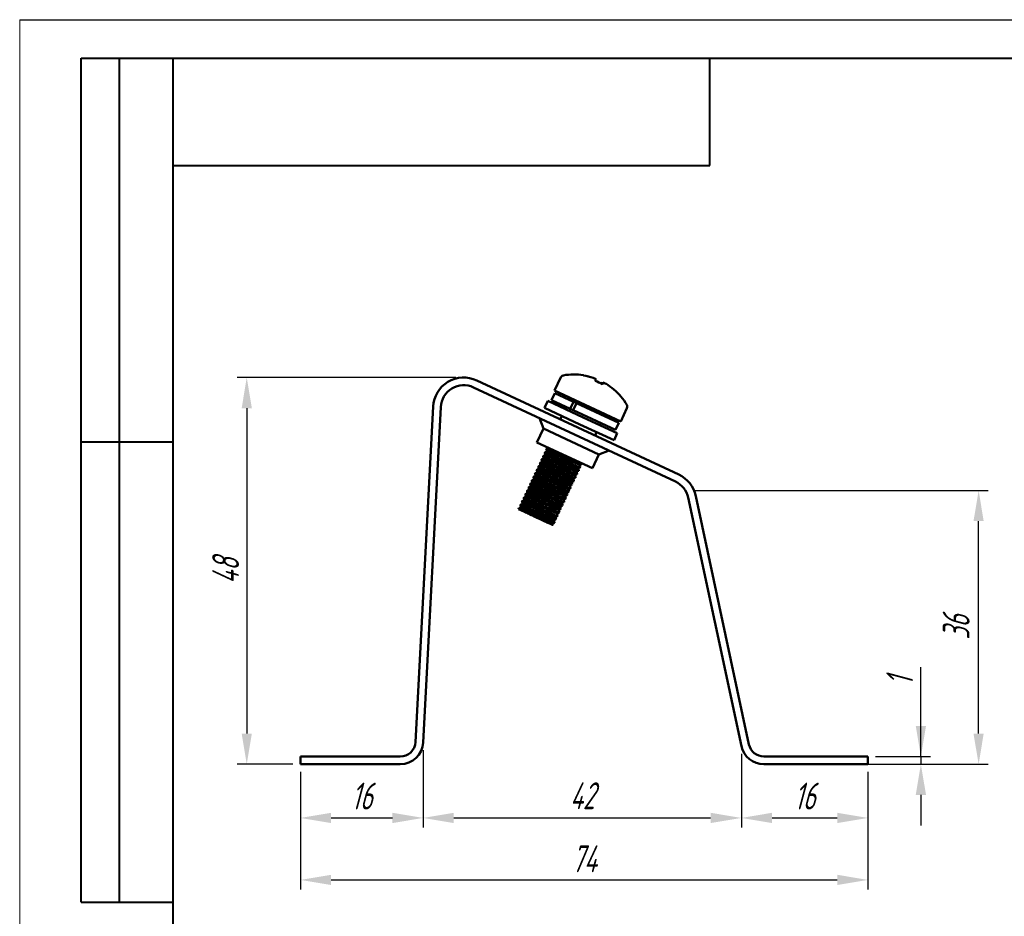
# Model space of a CAD drawing. Header units: millimetres. Extents: x 2381 to 2591, y 1129 to 1426.
# Tile 3 of 4: x 2381 to 2509, y 1309 to 1426. Entities that reach past the tile are written whole.
import ezdxf

# ---------------------------------------------------------------- set-up
doc = ezdxf.new("R2010")
doc.units = ezdxf.units.MM
for name, color, linetype, lineweight in [('Основной', 5, 'Continuous', 50), ('РАЗМЕРЫ', 7, 'Continuous', 25), ('ФОРМАТ', 7, 'Continuous', 25)]:
    doc.layers.add(name, color=color, linetype=linetype, lineweight=lineweight)
doc.styles.add('GOST', font='Gost.shx', dxfattribs={"width": 0.8, "oblique": 15, "height": 3.5})
doc.dimstyles.get("Standard").update_dxf_attribs({"dimtxt": 3.5, "dimasz": 4, "dimexe": 1.25, "dimexo": 1, "dimgap": 1, "dimtad": 1, "dimdec": 1, "dimrnd": 0.5, "dimtxsty": 'GOST', "dimcen": 0, "dimclrd": 256, "dimclre": 256, "dimclrt": 7, "dimadec": 0, "dimazin": 2, "dimtfac": 1, "dimtdec": 1, "dimtmove": 2, "dimatfit": 1, "dimfxl": 0, "dimtolj": 1, "dimtzin": 0, "dimlwd": -1, "dimlwe": -1, "dimarcsym": 0})

# ---------------------------------------------------------------- blocks, each defined once
blk = doc.blocks.new('*D279')
at = {"layer": 'Defpoints', "color": 0}
for p in [(2417.41, 1328.69), (2491.41, 1328.69), (2491.41, 1313.61)]:
    blk.add_point(p, dxfattribs=at)
at = {"layer": 'РАЗМЕРЫ'}
for p, q in [((2417.41, 1327.69), (2417.41, 1312.36)), ((2491.41, 1327.69), (2491.41, 1312.36)), ((2421.41, 1313.61), (2487.41, 1313.61))]:
    blk.add_line(p, q, dxfattribs=at)
for points in [[(2421.41, 1314.28), (2421.41, 1312.95), (2417.41, 1313.61)], [(2487.41, 1312.95), (2487.41, 1314.28), (2491.41, 1313.61)]]:
    blk.add_solid(points, dxfattribs=at)
at = {"layer": 'РАЗМЕРЫ', "color": 7, "insert": (2454.41, 1316.36), "char_height": 3.5, "attachment_point": 5, "style": 'GOST'}
blk.add_mtext('\\A1;74', dxfattribs=at)
blk = doc.blocks.new('*D283')
at = {"layer": 'Defpoints', "color": 0}
for p in [(2491.41, 1329.69), (2491.41, 1328.69), (2498.31, 1328.69)]:
    blk.add_point(p, dxfattribs=at)
at = {"layer": 'РАЗМЕРЫ'}
for p, q in [((2498.31, 1329.69), (2498.31, 1341.33)), ((2498.31, 1333.69), (2498.31, 1337.69)), ((2492.41, 1329.69), (2499.56, 1329.69)), ((2498.31, 1329.69), (2498.31, 1328.69)), ((2492.41, 1328.69), (2499.56, 1328.69)), ((2498.31, 1324.69), (2498.31, 1320.69))]:
    blk.add_line(p, q, dxfattribs=at)
for points in [[(2497.64, 1333.69), (2498.98, 1333.69), (2498.31, 1329.69)], [(2498.98, 1324.69), (2497.64, 1324.69), (2498.31, 1328.69)]]:
    blk.add_solid(points, dxfattribs=at)
at = {"layer": 'РАЗМЕРЫ', "color": 7, "insert": (2495.56, 1339.51), "char_height": 3.5, "attachment_point": 5, "rotation": 90, "style": 'GOST'}
blk.add_mtext('\\A1;1', dxfattribs=at)
blk = doc.blocks.new('*D285')
at = {"layer": 'Defpoints', "color": 0}
for p in [(2438.67, 1379.09), (2410.41, 1328.69), (2417.41, 1328.69)]:
    blk.add_point(p, dxfattribs=at)
at = {"layer": 'РАЗМЕРЫ'}
for p, q in [((2437.67, 1379.09), (2409.16, 1379.09)), ((2410.41, 1375.09), (2410.41, 1332.69)), ((2416.41, 1328.69), (2409.16, 1328.69))]:
    blk.add_line(p, q, dxfattribs=at)
for points in [[(2411.08, 1375.09), (2409.75, 1375.09), (2410.41, 1379.09)], [(2409.75, 1332.69), (2411.08, 1332.69), (2410.41, 1328.69)]]:
    blk.add_solid(points, dxfattribs=at)
at = {"layer": 'РАЗМЕРЫ', "color": 7, "insert": (2407.66, 1353.89), "char_height": 3.5, "attachment_point": 5, "rotation": 90, "style": 'GOST'}
blk.add_mtext('\\A1;48', dxfattribs=at)
blk = doc.blocks.new('*D296')
at = {"layer": 'Defpoints', "color": 0}
for p in [(2433.41, 1331.53), (2417.41, 1328.69), (2433.41, 1321.69)]:
    blk.add_point(p, dxfattribs=at)
at = {"layer": 'РАЗМЕРЫ'}
for p, q in [((2433.41, 1330.53), (2433.41, 1320.44)), ((2417.41, 1327.69), (2417.41, 1320.44)), ((2421.41, 1321.69), (2429.41, 1321.69))]:
    blk.add_line(p, q, dxfattribs=at)
for points in [[(2421.41, 1322.36), (2421.41, 1321.02), (2417.41, 1321.69)], [(2429.41, 1321.02), (2429.41, 1322.36), (2433.41, 1321.69)]]:
    blk.add_solid(points, dxfattribs=at)
at = {"layer": 'РАЗМЕРЫ', "color": 7, "insert": (2425.41, 1324.54), "char_height": 3.5, "attachment_point": 5, "style": 'GOST'}
blk.add_mtext('\\A1;16', dxfattribs=at)
blk = doc.blocks.new('*D297')
at = {"layer": 'Defpoints', "color": 0}
for p in [(2433.41, 1331.53), (2474.9, 1331.06), (2474.9, 1321.69)]:
    blk.add_point(p, dxfattribs=at)
at = {"layer": 'РАЗМЕРЫ'}
for p, q in [((2433.41, 1330.53), (2433.41, 1320.44)), ((2474.9, 1330.06), (2474.9, 1320.44)), ((2437.41, 1321.69), (2470.9, 1321.69))]:
    blk.add_line(p, q, dxfattribs=at)
for points in [[(2437.41, 1322.36), (2437.41, 1321.02), (2433.41, 1321.69)], [(2470.9, 1321.02), (2470.9, 1322.36), (2474.9, 1321.69)]]:
    blk.add_solid(points, dxfattribs=at)
at = {"layer": 'РАЗМЕРЫ', "color": 7, "insert": (2454.16, 1324.58), "char_height": 3.5, "attachment_point": 5, "style": 'GOST'}
blk.add_mtext('\\A1;42', dxfattribs=at)
blk = doc.blocks.new('*D299')
at = {"layer": 'Defpoints', "color": 0}
for p in [(2474.9, 1331.06), (2491.41, 1328.69), (2491.41, 1321.69)]:
    blk.add_point(p, dxfattribs=at)
at = {"layer": 'РАЗМЕРЫ'}
for p, q in [((2474.9, 1330.06), (2474.9, 1320.44)), ((2491.41, 1327.69), (2491.41, 1320.44)), ((2478.9, 1321.69), (2487.41, 1321.69))]:
    blk.add_line(p, q, dxfattribs=at)
for points in [[(2478.9, 1322.36), (2478.9, 1321.02), (2474.9, 1321.69)], [(2487.41, 1321.02), (2487.41, 1322.36), (2491.41, 1321.69)]]:
    blk.add_solid(points, dxfattribs=at)
at = {"layer": 'РАЗМЕРЫ', "color": 7, "insert": (2483.16, 1324.54), "char_height": 3.5, "attachment_point": 5, "style": 'GOST'}
blk.add_mtext('\\A1;16', dxfattribs=at)
blk = doc.blocks.new('*D301')
at = {"layer": 'Defpoints', "color": 0}
for p in [(2467.6, 1364.37), (2505.84, 1364.37), (2477.84, 1328.69)]:
    blk.add_point(p, dxfattribs=at)
at = {"layer": 'РАЗМЕРЫ'}
for p, q in [((2468.6, 1364.37), (2507.09, 1364.37)), ((2505.84, 1332.69), (2505.84, 1360.37)), ((2478.84, 1328.69), (2507.09, 1328.69))]:
    blk.add_line(p, q, dxfattribs=at)
for points in [[(2506.5, 1360.37), (2505.17, 1360.37), (2505.84, 1364.37)], [(2505.17, 1332.69), (2506.5, 1332.69), (2505.84, 1328.69)]]:
    blk.add_solid(points, dxfattribs=at)
at = {"layer": 'РАЗМЕРЫ', "color": 7, "insert": (2502.91, 1346.53), "char_height": 3.5, "attachment_point": 5, "rotation": 90, "style": 'GOST'}
blk.add_mtext('\\A1;36', dxfattribs=at)

msp = doc.modelspace()

# ---------------------------------------------------------------- linework, layer by layer
at = {"layer": 'Основной'}
for p, q in [((2451.37, 1379.12), (2450.56, 1377.39)), ((2455.59, 1379.05), (2455.58, 1379.06)), ((2455.59, 1379.05), (2455.95, 1378.89)), ((2439.97, 1377.81), (2466.3, 1365.53)), ((2440.39, 1378.72), (2466.73, 1366.44)), ((2456.75, 1378.23), (2456.86, 1378.47)), ((2456.88, 1378.45), (2456.77, 1378.2)), ((2456.88, 1378.45), (2456.86, 1378.47)), ((2456.88, 1378.45), (2457.23, 1378.29)), ((2450.57, 1377.06), (2450.15, 1376.15)), ((2450.56, 1377.39), (2459.17, 1373.38)), ((2453, 1375.93), (2450.57, 1377.06)), ((2452.52, 1376.26), (2452.48, 1376.17)), ((2432.41, 1331.58), (2434.7, 1375.3)), ((2433.41, 1331.53), (2435.7, 1375.25)), ((2449.66, 1376.05), (2449.24, 1375.14)), ((2453.85, 1372.99), (2449.24, 1375.14)), ((2454.28, 1373.9), (2449.66, 1376.05)), ((2452.57, 1375.02), (2450.15, 1376.15)), ((2452.05, 1375.26), (2451.93, 1374.99)), ((2453, 1375.93), (2452.57, 1375.02)), ((2452.57, 1375.02), (2452.99, 1374.82)), ((2452.99, 1374.82), (2453.42, 1375.73)), ((2453, 1375.93), (2453.42, 1375.73)), ((2458.91, 1373.17), (2453.42, 1375.73)), ((2459.17, 1373.38), (2459.98, 1375.11)), ((2448.6, 1373.78), (2449.09, 1372.45)), ((2451.5, 1374.09), (2451.29, 1373.63)), ((2458.49, 1372.26), (2452.99, 1374.82)), ((2458.72, 1371.82), (2454.28, 1373.9)), ((2457.01, 1374.06), (2457.05, 1374.15)), ((2449.09, 1372.45), (2448.24, 1370.64)), ((2456.34, 1369.07), (2449.09, 1372.45)), ((2458.3, 1370.92), (2453.85, 1372.99)), ((2456.46, 1372.88), (2456.58, 1373.15)), ((2458.49, 1372.26), (2458.91, 1373.17)), ((2455.82, 1371.52), (2456.03, 1371.97)), ((2458.3, 1370.92), (2458.72, 1371.82)), ((2455.49, 1367.26), (2448.24, 1370.64)), ((2449.78, 1369.92), (2449.79, 1369.89)), ((2449.07, 1368.87), (2449.05, 1368.83)), ((2449.28, 1369.33), (2449.26, 1369.28)), ((2449.5, 1369.78), (2449.47, 1369.73)), ((2455.49, 1367.26), (2456.34, 1369.07)), ((2456.34, 1369.07), (2457.67, 1369.56)), ((2448.44, 1367.51), (2448.42, 1367.47)), ((2448.65, 1367.97), (2448.63, 1367.92)), ((2448.86, 1368.42), (2448.84, 1368.37)), ((2453.9, 1367.39), (2453.92, 1367.44)), ((2454.11, 1367.85), (2454.13, 1367.89)), ((2447.8, 1366.15), (2447.78, 1366.11)), ((2448.02, 1366.61), (2447.99, 1366.56)), ((2448.23, 1367.06), (2448.21, 1367.01)), ((2453.27, 1366.03), (2453.29, 1366.08)), ((2453.48, 1366.49), (2453.5, 1366.53)), ((2453.69, 1366.94), (2453.71, 1366.99)), ((2447.17, 1364.79), (2447.15, 1364.75)), ((2447.38, 1365.25), (2447.36, 1365.2)), ((2447.59, 1365.7), (2447.57, 1365.65)), ((2452.63, 1364.67), (2452.65, 1364.72)), ((2452.84, 1365.13), (2452.86, 1365.17)), ((2453.05, 1365.58), (2453.08, 1365.63)), ((2446.54, 1363.43), (2446.52, 1363.39)), ((2446.75, 1363.89), (2446.73, 1363.84)), ((2446.96, 1364.34), (2446.94, 1364.3)), ((2452.21, 1363.77), (2452.23, 1363.81)), ((2452.42, 1364.22), (2452.44, 1364.27)), ((2467.97, 1363.44), (2474.9, 1331.06)), ((2468.95, 1363.65), (2475.88, 1331.27)), ((2446.11, 1362.53), (2446.09, 1362.48)), ((2446.33, 1362.98), (2446.3, 1362.94)), ((2451.58, 1362.41), (2451.6, 1362.45)), ((2451.79, 1362.86), (2451.81, 1362.91)), ((2452, 1363.32), (2452.02, 1363.36)), ((2445.9, 1362.08), (2445.84, 1361.94)), ((2445.84, 1361.94), (2446.53, 1361.62)), ((2446.53, 1361.62), (2446.63, 1361.57)), ((2450.94, 1361.05), (2450.96, 1361.09)), ((2451.15, 1361.5), (2451.17, 1361.55)), ((2451.36, 1361.96), (2451.39, 1362)), ((2450.52, 1360.14), (2450.54, 1360.19)), ((2450.73, 1360.6), (2450.75, 1360.64)), ((2417.41, 1328.69), (2417.41, 1329.69)), ((2417.41, 1329.69), (2430.42, 1329.69)), ((2477.84, 1329.69), (2491.41, 1329.69)), ((2491.41, 1329.69), (2491.41, 1328.69)), ((2417.41, 1328.69), (2430.42, 1328.69)), ((2477.84, 1328.69), (2491.41, 1328.69))]:
    msp.add_line(p, q, dxfattribs=at)
at = {"layer": 'Основной', "flags": 128}
for points in [[(2454.32, 1379.37), (2454.32, 1379.38), (2454.31, 1379.38), (2454.31, 1379.39), (2454.31, 1379.39), (2454.31, 1379.39)], [(2458.28, 1377.53), (2458.28, 1377.53), (2458.29, 1377.53), (2458.29, 1377.53), (2458.29, 1377.53), (2458.29, 1377.53), (2458.29, 1377.53), (2458.29, 1377.52), (2458.29, 1377.52)]]:
    msp.add_lwpolyline(points, dxfattribs=at)
at = {"layer": 'Основной'}
for centre, radius, start, end in [((2438.7, 1375.09), 4, 65, 177), ((2451.78, 1378.93), 0.45, 99.7179, 155), ((2453.05, 1371.49), 8, 80.939, 99.7179), ((2453.04, 1371.49), 7.98, 71.4815, 80.9169), ((2453.06, 1371.49), 7.98, 71.4815, 80.9169), ((2452.4, 1380.09), 3.74, 337.4245, 341.3394), ((2438.7, 1375.09), 3, 65, 177), ((2452.56, 1370.52), 8.78, 64.7822, 67.9288), ((2452.62, 1370.49), 8.78, 61.6391, 68.3609), ((2460.05, 1376.52), 3.74, 148.6606, 152.5755), ((2453.34, 1379.65), 3.74, 337.4245, 341.3394), ((2453.06, 1371.49), 7.98, 49.0831, 58.5185), ((2453.05, 1371.49), 8, 30.2821, 49.061), ((2452.34, 1376.34), 0.2, 335, 65), ((2459.57, 1375.3), 0.45, 335, 30.2821), ((2457.23, 1374.06), 0.2, 65, 155), ((2465.04, 1362.81), 4, 12.0894, 65), ((2465.04, 1362.81), 3, 12.0894, 65), ((2430.42, 1331.69), 2, 270, 357), ((2430.42, 1331.69), 3, 270, 357), ((2477.84, 1331.69), 3, 192.0894, 270), ((2477.84, 1331.69), 2, 192.0894, 270)]:
    msp.add_arc(centre, radius, start, end, dxfattribs=at)
for points, knots in [([(2449.8, 1369.89), (2449.75, 1369.87), (2449.65, 1369.83), (2449.55, 1369.8), (2449.5, 1369.78)], [0, 0, 0, 0, 0.499993, 1, 1, 1, 1]), ([(2449.8, 1369.89), (2449.81, 1369.89), (2449.82, 1369.89), (2449.91, 1369.86), (2449.93, 1369.86)], [0, 0, 0, 0, 0.827004, 1, 1, 1, 1]), ([(2449.06, 1368.82), (2449.06, 1368.82), (2449.03, 1368.84), (2449.13, 1368.82), (2449.37, 1368.73), (2449.75, 1368.57), (2450.23, 1368.37), (2450.8, 1368.13), (2451.41, 1367.87), (2452.01, 1367.61), (2452.56, 1367.38), (2453.04, 1367.17), (2453.41, 1367.03), (2453.64, 1366.94), (2453.67, 1366.94), (2453.69, 1366.94)], [0, 0, 0, 0, 0.013817, 0.097708, 0.181599, 0.262626, 0.343653, 0.427544, 0.511435, 0.592462, 0.673489, 0.75738, 0.841271, 0.922298, 1, 1, 1, 1]), ([(2449.05, 1368.82), (2449.07, 1368.77), (2449.11, 1368.68), (2449.14, 1368.58), (2449.16, 1368.53)], [0, 0, 0, 0, 0.506544, 1, 1, 1, 1]), ([(2449.37, 1368.98), (2449.32, 1368.96), (2449.22, 1368.93), (2449.12, 1368.89), (2449.07, 1368.87)], [0, 0, 0, 0, 0.499993, 1, 1, 1, 1]), ([(2449.27, 1369.27), (2449.27, 1369.28), (2449.24, 1369.3), (2449.34, 1369.27), (2449.58, 1369.18), (2449.96, 1369.03), (2450.44, 1368.82), (2451.01, 1368.58), (2451.62, 1368.32), (2452.22, 1368.07), (2452.77, 1367.83), (2453.25, 1367.63), (2453.62, 1367.48), (2453.85, 1367.39), (2453.88, 1367.39), (2453.9, 1367.39)], [0, 0, 0, 0, 0.013817, 0.097708, 0.181599, 0.262626, 0.343653, 0.427544, 0.511435, 0.592462, 0.673489, 0.75738, 0.841271, 0.922298, 1, 1, 1, 1]), ([(2449.26, 1369.28), (2449.28, 1369.23), (2449.32, 1369.13), (2449.35, 1369.03), (2449.37, 1368.98)], [0, 0, 0, 0, 0.506544, 1, 1, 1, 1]), ([(2449.59, 1369.44), (2449.54, 1369.42), (2449.44, 1369.38), (2449.34, 1369.35), (2449.29, 1369.33)], [0, 0, 0, 0, 0.499993, 1, 1, 1, 1]), ([(2449.38, 1368.98), (2449.4, 1368.98), (2449.44, 1368.98), (2449.67, 1368.89), (2450.01, 1368.76), (2450.45, 1368.57), (2450.97, 1368.35), (2451.52, 1368.12), (2452.07, 1367.89), (2452.57, 1367.67), (2453.01, 1367.49), (2453.34, 1367.36), (2453.55, 1367.29), (2453.58, 1367.29), (2453.59, 1367.29)], [0, 0, 0, 0, 0.078759, 0.165492, 0.249263, 0.333034, 0.419767, 0.5065, 0.590271, 0.674042, 0.760775, 0.847508, 0.931279, 1, 1, 1, 1]), ([(2449.48, 1369.73), (2449.48, 1369.73), (2449.45, 1369.75), (2449.55, 1369.72), (2449.79, 1369.63), (2450.17, 1369.48), (2450.66, 1369.27), (2451.22, 1369.03), (2451.83, 1368.78), (2452.43, 1368.52), (2452.98, 1368.28), (2453.47, 1368.08), (2453.83, 1367.94), (2454.06, 1367.85), (2454.09, 1367.85), (2454.11, 1367.85)], [0, 0, 0, 0, 0.013817, 0.097708, 0.181599, 0.262626, 0.343653, 0.427544, 0.511435, 0.592462, 0.673489, 0.75738, 0.841271, 0.922298, 1, 1, 1, 1]), ([(2449.47, 1369.73), (2449.49, 1369.68), (2449.53, 1369.58), (2449.56, 1369.48), (2449.58, 1369.43)], [0, 0, 0, 0, 0.506544, 1, 1, 1, 1]), ([(2449.59, 1369.43), (2449.61, 1369.43), (2449.65, 1369.43), (2449.88, 1369.35), (2450.22, 1369.21), (2450.66, 1369.02), (2451.18, 1368.81), (2451.73, 1368.57), (2452.28, 1368.34), (2452.78, 1368.13), (2453.22, 1367.95), (2453.55, 1367.82), (2453.76, 1367.74), (2453.79, 1367.74), (2453.8, 1367.74)], [0, 0, 0, 0, 0.078759, 0.165492, 0.249263, 0.333034, 0.419767, 0.5065, 0.590271, 0.674042, 0.760775, 0.847508, 0.931279, 1, 1, 1, 1]), ([(2448.43, 1367.46), (2448.42, 1367.46), (2448.4, 1367.48), (2448.5, 1367.46), (2448.73, 1367.37), (2449.12, 1367.21), (2449.6, 1367.01), (2450.17, 1366.77), (2450.78, 1366.51), (2451.37, 1366.25), (2451.93, 1366.02), (2452.41, 1365.82), (2452.77, 1365.67), (2453.01, 1365.58), (2453.04, 1365.58), (2453.05, 1365.58)], [0, 0, 0, 0, 0.013817, 0.097708, 0.181599, 0.262626, 0.343653, 0.427544, 0.511435, 0.592462, 0.673489, 0.75738, 0.841271, 0.922298, 1, 1, 1, 1]), ([(2448.42, 1367.46), (2448.44, 1367.41), (2448.47, 1367.32), (2448.51, 1367.22), (2448.52, 1367.17)], [0, 0, 0, 0, 0.506544, 1, 1, 1, 1]), ([(2448.74, 1367.62), (2448.69, 1367.61), (2448.59, 1367.57), (2448.49, 1367.53), (2448.44, 1367.51)], [0, 0, 0, 0, 0.4999931, 1, 1, 1, 1]), ([(2448.64, 1367.91), (2448.64, 1367.92), (2448.61, 1367.94), (2448.71, 1367.91), (2448.95, 1367.82), (2449.33, 1367.67), (2449.81, 1367.46), (2450.38, 1367.22), (2450.99, 1366.96), (2451.58, 1366.71), (2452.14, 1366.47), (2452.62, 1366.27), (2452.99, 1366.12), (2453.22, 1366.04), (2453.25, 1366.04), (2453.26, 1366.04)], [0, 0, 0, 0, 0.013817, 0.097708, 0.181599, 0.262626, 0.343653, 0.427544, 0.511435, 0.592462, 0.673489, 0.75738, 0.841271, 0.922298, 1, 1, 1, 1]), ([(2448.63, 1367.92), (2448.65, 1367.87), (2448.68, 1367.77), (2448.72, 1367.67), (2448.74, 1367.62)], [0, 0, 0, 0, 0.506544, 1, 1, 1, 1]), ([(2448.95, 1368.08), (2448.9, 1368.06), (2448.8, 1368.02), (2448.7, 1367.99), (2448.65, 1367.97)], [0, 0, 0, 0, 0.499993, 1, 1, 1, 1]), ([(2448.75, 1367.62), (2448.76, 1367.62), (2448.8, 1367.62), (2449.03, 1367.53), (2449.37, 1367.4), (2449.82, 1367.21), (2450.33, 1366.99), (2450.89, 1366.76), (2451.43, 1366.53), (2451.94, 1366.31), (2452.38, 1366.13), (2452.71, 1366), (2452.91, 1365.93), (2452.94, 1365.93), (2452.95, 1365.93)], [0, 0, 0, 0, 0.078759, 0.165492, 0.249263, 0.333034, 0.419767, 0.5065, 0.590271, 0.674042, 0.760775, 0.847508, 0.931279, 1, 1, 1, 1]), ([(2448.85, 1368.37), (2448.85, 1368.37), (2448.82, 1368.39), (2448.92, 1368.36), (2449.16, 1368.28), (2449.54, 1368.12), (2450.02, 1367.92), (2450.59, 1367.67), (2451.2, 1367.42), (2451.79, 1367.16), (2452.35, 1366.92), (2452.83, 1366.72), (2453.2, 1366.58), (2453.43, 1366.49), (2453.46, 1366.49), (2453.47, 1366.49)], [0, 0, 0, 0, 0.013817, 0.097708, 0.181599, 0.262626, 0.343653, 0.427544, 0.511435, 0.592462, 0.673489, 0.75738, 0.841271, 0.922298, 1, 1, 1, 1]), ([(2448.84, 1368.37), (2448.86, 1368.32), (2448.89, 1368.22), (2448.93, 1368.12), (2448.95, 1368.08)], [0, 0, 0, 0, 0.506544, 1, 1, 1, 1]), ([(2449.16, 1368.53), (2449.11, 1368.51), (2449.01, 1368.48), (2448.91, 1368.44), (2448.86, 1368.42)], [0, 0, 0, 0, 0.499993, 1, 1, 1, 1]), ([(2448.96, 1368.07), (2448.98, 1368.07), (2449.01, 1368.07), (2449.24, 1367.99), (2449.59, 1367.85), (2450.03, 1367.66), (2450.55, 1367.45), (2451.1, 1367.21), (2451.64, 1366.98), (2452.15, 1366.77), (2452.59, 1366.59), (2452.92, 1366.46), (2453.13, 1366.38), (2453.15, 1366.38), (2453.17, 1366.38)], [0, 0, 0, 0, 0.078759, 0.165492, 0.249263, 0.333034, 0.419767, 0.5065, 0.590271, 0.674042, 0.760775, 0.847508, 0.931279, 1, 1, 1, 1]), ([(2449.17, 1368.53), (2449.19, 1368.53), (2449.22, 1368.52), (2449.45, 1368.44), (2449.8, 1368.3), (2450.24, 1368.12), (2450.76, 1367.9), (2451.31, 1367.67), (2451.85, 1367.43), (2452.36, 1367.22), (2452.8, 1367.04), (2453.13, 1366.91), (2453.34, 1366.83), (2453.36, 1366.83), (2453.38, 1366.83)], [0, 0, 0, 0, 0.078759, 0.165492, 0.249263, 0.333034, 0.419767, 0.5065, 0.590271, 0.674042, 0.760775, 0.847508, 0.931279, 1, 1, 1, 1]), ([(2453.6, 1367.28), (2453.65, 1367.3), (2453.75, 1367.34), (2453.85, 1367.37), (2453.9, 1367.39)], [0, 0, 0, 0, 0.499993, 1, 1, 1, 1]), ([(2453.71, 1366.99), (2453.69, 1367.04), (2453.66, 1367.14), (2453.62, 1367.24), (2453.6, 1367.28)], [0, 0, 0, 0, 0.506482, 1, 1, 1, 1]), ([(2453.81, 1367.74), (2453.86, 1367.75), (2453.96, 1367.79), (2454.06, 1367.83), (2454.11, 1367.84)], [0, 0, 0, 0, 0.499993, 1, 1, 1, 1]), ([(2453.92, 1367.44), (2453.9, 1367.49), (2453.87, 1367.59), (2453.83, 1367.69), (2453.81, 1367.74)], [0, 0, 0, 0, 0.506482, 1, 1, 1, 1]), ([(2447.79, 1366.1), (2447.79, 1366.1), (2447.76, 1366.13), (2447.86, 1366.1), (2448.1, 1366.01), (2448.48, 1365.85), (2448.97, 1365.65), (2449.53, 1365.41), (2450.14, 1365.15), (2450.74, 1364.89), (2451.29, 1364.66), (2451.78, 1364.46), (2452.14, 1364.31), (2452.37, 1364.22), (2452.4, 1364.22), (2452.42, 1364.22)], [0, 0, 0, 0, 0.013817, 0.097708, 0.181599, 0.262626, 0.343653, 0.427544, 0.511435, 0.592462, 0.673489, 0.75738, 0.841271, 0.922298, 1, 1, 1, 1]), ([(2447.78, 1366.11), (2447.8, 1366.06), (2447.84, 1365.96), (2447.87, 1365.86), (2447.89, 1365.81)], [0, 0, 0, 0, 0.506544, 1, 1, 1, 1]), ([(2448.11, 1366.26), (2448.06, 1366.25), (2447.96, 1366.21), (2447.86, 1366.17), (2447.81, 1366.16)], [0, 0, 0, 0, 0.499993, 1, 1, 1, 1]), ([(2448.01, 1366.55), (2448, 1366.56), (2447.97, 1366.58), (2448.07, 1366.55), (2448.31, 1366.46), (2448.69, 1366.31), (2449.18, 1366.1), (2449.75, 1365.86), (2450.35, 1365.6), (2450.95, 1365.35), (2451.5, 1365.11), (2451.99, 1364.91), (2452.35, 1364.76), (2452.58, 1364.68), (2452.61, 1364.68), (2452.63, 1364.68)], [0, 0, 0, 0, 0.013817, 0.097708, 0.181599, 0.262626, 0.343653, 0.427544, 0.511435, 0.592462, 0.673489, 0.75738, 0.841271, 0.922298, 1, 1, 1, 1]), ([(2447.99, 1366.56), (2448.01, 1366.51), (2448.05, 1366.41), (2448.08, 1366.31), (2448.1, 1366.26)], [0, 0, 0, 0, 0.506544, 1, 1, 1, 1]), ([(2448.32, 1366.72), (2448.27, 1366.7), (2448.17, 1366.66), (2448.07, 1366.63), (2448.02, 1366.61)], [0, 0, 0, 0, 0.499993, 1, 1, 1, 1]), ([(2448.11, 1366.26), (2448.13, 1366.26), (2448.17, 1366.26), (2448.4, 1366.17), (2448.74, 1366.04), (2449.18, 1365.85), (2449.7, 1365.63), (2450.25, 1365.4), (2450.8, 1365.17), (2451.3, 1364.95), (2451.74, 1364.77), (2452.08, 1364.64), (2452.28, 1364.57), (2452.31, 1364.57), (2452.32, 1364.57)], [0, 0, 0, 0, 0.078759, 0.165492, 0.249263, 0.333034, 0.419767, 0.5065, 0.590271, 0.674042, 0.760775, 0.847508, 0.931279, 1, 1, 1, 1]), ([(2448.22, 1367.01), (2448.21, 1367.01), (2448.18, 1367.03), (2448.29, 1367), (2448.52, 1366.92), (2448.9, 1366.76), (2449.39, 1366.56), (2449.96, 1366.31), (2450.56, 1366.06), (2451.16, 1365.8), (2451.72, 1365.56), (2452.2, 1365.36), (2452.56, 1365.22), (2452.8, 1365.13), (2452.83, 1365.13), (2452.84, 1365.13)], [0, 0, 0, 0, 0.013817, 0.097708, 0.181599, 0.262626, 0.343653, 0.427544, 0.511435, 0.592462, 0.673489, 0.75738, 0.841271, 0.922298, 1, 1, 1, 1]), ([(2448.21, 1367.01), (2448.22, 1366.96), (2448.26, 1366.86), (2448.3, 1366.76), (2448.31, 1366.72)], [0, 0, 0, 0, 0.506544, 1, 1, 1, 1]), ([(2448.53, 1367.17), (2448.48, 1367.15), (2448.38, 1367.12), (2448.28, 1367.08), (2448.23, 1367.06)], [0, 0, 0, 0, 0.499993, 1, 1, 1, 1]), ([(2448.32, 1366.71), (2448.34, 1366.71), (2448.38, 1366.71), (2448.61, 1366.63), (2448.95, 1366.49), (2449.39, 1366.3), (2449.91, 1366.09), (2450.47, 1365.85), (2451.01, 1365.62), (2451.51, 1365.41), (2451.96, 1365.23), (2452.29, 1365.1), (2452.49, 1365.02), (2452.52, 1365.02), (2452.53, 1365.02)], [0, 0, 0, 0, 0.078759, 0.165492, 0.249263, 0.333034, 0.419767, 0.5065, 0.590271, 0.674042, 0.760775, 0.847508, 0.931279, 1, 1, 1, 1]), ([(2448.53, 1367.17), (2448.55, 1367.17), (2448.59, 1367.16), (2448.82, 1367.08), (2449.16, 1366.94), (2449.61, 1366.76), (2450.12, 1366.54), (2450.68, 1366.31), (2451.22, 1366.08), (2451.73, 1365.86), (2452.17, 1365.68), (2452.5, 1365.55), (2452.7, 1365.47), (2452.73, 1365.47), (2452.74, 1365.48)], [0, 0, 0, 0, 0.078759, 0.165492, 0.249263, 0.333034, 0.419767, 0.5065, 0.590271, 0.674042, 0.760775, 0.847508, 0.931279, 1, 1, 1, 1]), ([(2452.96, 1365.92), (2453.01, 1365.94), (2453.11, 1365.98), (2453.21, 1366.01), (2453.26, 1366.03)], [0, 0, 0, 0, 0.499993, 1, 1, 1, 1]), ([(2453.18, 1366.38), (2453.23, 1366.39), (2453.33, 1366.43), (2453.43, 1366.47), (2453.47, 1366.49)], [0, 0, 0, 0, 0.499993, 1, 1, 1, 1]), ([(2453.29, 1366.08), (2453.27, 1366.13), (2453.23, 1366.23), (2453.2, 1366.33), (2453.18, 1366.38)], [0, 0, 0, 0, 0.506482, 1, 1, 1, 1]), ([(2453.39, 1366.83), (2453.44, 1366.85), (2453.54, 1366.88), (2453.64, 1366.92), (2453.69, 1366.94)], [0, 0, 0, 0, 0.499993, 1, 1, 1, 1]), ([(2453.5, 1366.54), (2453.48, 1366.59), (2453.44, 1366.68), (2453.41, 1366.78), (2453.39, 1366.83)], [0, 0, 0, 0, 0.506482, 1, 1, 1, 1]), ([(2447.16, 1364.74), (2447.16, 1364.74), (2447.13, 1364.77), (2447.23, 1364.74), (2447.47, 1364.65), (2447.85, 1364.49), (2448.33, 1364.29), (2448.9, 1364.05), (2449.51, 1363.79), (2450.1, 1363.53), (2450.66, 1363.3), (2451.14, 1363.1), (2451.51, 1362.95), (2451.74, 1362.86), (2451.77, 1362.86), (2451.78, 1362.86)], [0, 0, 0, 0, 0.013817, 0.097708, 0.181599, 0.262626, 0.343653, 0.427544, 0.511435, 0.592462, 0.673489, 0.75738, 0.841271, 0.922298, 1, 1, 1, 1]), ([(2447.15, 1364.75), (2447.17, 1364.7), (2447.2, 1364.6), (2447.24, 1364.5), (2447.26, 1364.45)], [0, 0, 0, 0, 0.506544, 1, 1, 1, 1]), ([(2447.47, 1364.9), (2447.42, 1364.89), (2447.32, 1364.85), (2447.22, 1364.81), (2447.17, 1364.8)], [0, 0, 0, 0, 0.499993, 1, 1, 1, 1]), ([(2447.37, 1365.19), (2447.37, 1365.2), (2447.34, 1365.22), (2447.44, 1365.19), (2447.68, 1365.1), (2448.06, 1364.95), (2448.54, 1364.74), (2449.11, 1364.5), (2449.72, 1364.24), (2450.32, 1363.99), (2450.87, 1363.75), (2451.35, 1363.55), (2451.72, 1363.4), (2451.95, 1363.32), (2451.98, 1363.32), (2452, 1363.32)], [0, 0, 0, 0, 0.013817, 0.097708, 0.181599, 0.262626, 0.343653, 0.427544, 0.511435, 0.592462, 0.673489, 0.75738, 0.841271, 0.922298, 1, 1, 1, 1]), ([(2447.36, 1365.2), (2447.38, 1365.15), (2447.41, 1365.05), (2447.45, 1364.95), (2447.47, 1364.9)], [0, 0, 0, 0, 0.506544, 1, 1, 1, 1]), ([(2447.68, 1365.36), (2447.63, 1365.34), (2447.53, 1365.3), (2447.43, 1365.27), (2447.38, 1365.25)], [0, 0, 0, 0, 0.499993, 1, 1, 1, 1]), ([(2447.48, 1364.9), (2447.5, 1364.9), (2447.53, 1364.9), (2447.76, 1364.81), (2448.11, 1364.68), (2448.55, 1364.49), (2449.07, 1364.27), (2449.62, 1364.04), (2450.16, 1363.81), (2450.67, 1363.6), (2451.11, 1363.41), (2451.44, 1363.28), (2451.65, 1363.21), (2451.67, 1363.21), (2451.69, 1363.21)], [0, 0, 0, 0, 0.078759, 0.1654923, 0.249263, 0.3330337, 0.419767, 0.5065004, 0.590271, 0.6740417, 0.760775, 0.8475084, 0.931279, 1, 1, 1, 1]), ([(2447.58, 1365.65), (2447.58, 1365.65), (2447.55, 1365.67), (2447.65, 1365.64), (2447.89, 1365.56), (2448.27, 1365.4), (2448.75, 1365.2), (2449.32, 1364.96), (2449.93, 1364.7), (2450.53, 1364.44), (2451.08, 1364.2), (2451.56, 1364), (2451.93, 1363.86), (2452.16, 1363.77), (2452.19, 1363.77), (2452.21, 1363.77)], [0, 0, 0, 0, 0.013817, 0.097708, 0.181599, 0.262626, 0.343653, 0.427544, 0.511435, 0.592462, 0.673489, 0.75738, 0.841271, 0.922298, 1, 1, 1, 1]), ([(2447.57, 1365.65), (2447.59, 1365.6), (2447.63, 1365.5), (2447.66, 1365.41), (2447.68, 1365.36)], [0, 0, 0, 0, 0.506544, 1, 1, 1, 1]), ([(2447.89, 1365.81), (2447.85, 1365.79), (2447.75, 1365.76), (2447.65, 1365.72), (2447.6, 1365.7)], [0, 0, 0, 0, 0.499993, 1, 1, 1, 1]), ([(2447.69, 1365.36), (2447.71, 1365.35), (2447.74, 1365.35), (2447.98, 1365.27), (2448.32, 1365.13), (2448.76, 1364.95), (2449.28, 1364.73), (2449.83, 1364.49), (2450.38, 1364.26), (2450.88, 1364.05), (2451.32, 1363.87), (2451.65, 1363.74), (2451.86, 1363.66), (2451.89, 1363.66), (2451.9, 1363.66)], [0, 0, 0, 0, 0.078759, 0.165492, 0.249263, 0.333034, 0.419767, 0.5065, 0.590271, 0.674042, 0.760775, 0.847508, 0.931279, 1, 1, 1, 1]), ([(2447.9, 1365.81), (2447.92, 1365.81), (2447.96, 1365.81), (2448.19, 1365.72), (2448.53, 1365.58), (2448.97, 1365.4), (2449.49, 1365.18), (2450.04, 1364.95), (2450.59, 1364.72), (2451.09, 1364.5), (2451.53, 1364.32), (2451.86, 1364.19), (2452.07, 1364.11), (2452.1, 1364.12), (2452.11, 1364.12)], [0, 0, 0, 0, 0.078759, 0.165492, 0.249263, 0.333034, 0.419767, 0.5065, 0.590271, 0.674042, 0.760775, 0.847508, 0.931279, 1, 1, 1, 1]), ([(2452.54, 1365.02), (2452.59, 1365.04), (2452.69, 1365.07), (2452.79, 1365.11), (2452.84, 1365.13)], [0, 0, 0, 0, 0.499993, 1, 1, 1, 1]), ([(2452.65, 1364.72), (2452.63, 1364.77), (2452.6, 1364.87), (2452.56, 1364.97), (2452.55, 1365.02)], [0, 0, 0, 0, 0.506482, 1, 1, 1, 1]), ([(2452.75, 1365.47), (2452.8, 1365.49), (2452.9, 1365.52), (2453, 1365.56), (2453.05, 1365.58)], [0, 0, 0, 0, 0.499993, 1, 1, 1, 1]), ([(2452.86, 1365.18), (2452.85, 1365.23), (2452.81, 1365.32), (2452.77, 1365.42), (2452.76, 1365.47)], [0, 0, 0, 0, 0.506482, 1, 1, 1, 1]), ([(2453.08, 1365.63), (2453.06, 1365.68), (2453.02, 1365.78), (2452.99, 1365.88), (2452.97, 1365.92)], [0, 0, 0, 0, 0.506482, 1, 1, 1, 1]), ([(2446.84, 1363.55), (2446.79, 1363.53), (2446.69, 1363.49), (2446.59, 1363.45), (2446.54, 1363.44)], [0, 0, 0, 0, 0.499993, 1, 1, 1, 1]), ([(2446.74, 1363.83), (2446.73, 1363.84), (2446.71, 1363.86), (2446.81, 1363.83), (2447.04, 1363.74), (2447.43, 1363.59), (2447.91, 1363.38), (2448.48, 1363.14), (2449.09, 1362.88), (2449.68, 1362.63), (2450.24, 1362.39), (2450.72, 1362.19), (2451.08, 1362.04), (2451.32, 1361.96), (2451.35, 1361.96), (2451.36, 1361.96)], [0, 0, 0, 0, 0.013817, 0.097708, 0.181599, 0.262626, 0.343653, 0.427544, 0.511435, 0.592462, 0.673489, 0.75738, 0.841271, 0.922298, 1, 1, 1, 1]), ([(2446.73, 1363.84), (2446.75, 1363.79), (2446.78, 1363.69), (2446.82, 1363.59), (2446.83, 1363.54)], [0, 0, 0, 0, 0.506544, 1, 1, 1, 1]), ([(2447.05, 1364), (2447, 1363.98), (2446.9, 1363.94), (2446.8, 1363.91), (2446.75, 1363.89)], [0, 0, 0, 0, 0.499993, 1, 1, 1, 1]), ([(2446.84, 1363.54), (2446.86, 1363.54), (2446.9, 1363.54), (2447.13, 1363.46), (2447.47, 1363.32), (2447.92, 1363.13), (2448.43, 1362.92), (2448.99, 1362.68), (2449.53, 1362.45), (2450.04, 1362.24), (2450.48, 1362.05), (2450.81, 1361.92), (2451.01, 1361.85), (2451.04, 1361.85), (2451.05, 1361.85)], [0, 0, 0, 0, 0.078759, 0.165492, 0.249263, 0.333034, 0.419767, 0.5065, 0.590271, 0.674042, 0.760775, 0.847508, 0.931279, 1, 1, 1, 1]), ([(2446.95, 1364.29), (2446.95, 1364.29), (2446.92, 1364.31), (2447.02, 1364.28), (2447.26, 1364.2), (2447.64, 1364.04), (2448.12, 1363.84), (2448.69, 1363.6), (2449.3, 1363.34), (2449.89, 1363.08), (2450.45, 1362.84), (2450.93, 1362.64), (2451.3, 1362.5), (2451.53, 1362.41), (2451.56, 1362.41), (2451.57, 1362.41)], [0, 0, 0, 0, 0.013817, 0.097708, 0.181599, 0.262626, 0.343653, 0.427544, 0.511435, 0.592462, 0.673489, 0.75738, 0.841271, 0.922298, 1, 1, 1, 1]), ([(2446.94, 1364.29), (2446.96, 1364.24), (2446.99, 1364.14), (2447.03, 1364.05), (2447.05, 1364)], [0, 0, 0, 0, 0.506544, 1, 1, 1, 1]), ([(2447.26, 1364.45), (2447.21, 1364.43), (2447.11, 1364.4), (2447.01, 1364.36), (2446.96, 1364.34)], [0, 0, 0, 0, 0.499993, 1, 1, 1, 1]), ([(2447.06, 1364), (2447.07, 1363.99), (2447.11, 1363.99), (2447.34, 1363.91), (2447.68, 1363.77), (2448.13, 1363.59), (2448.64, 1363.37), (2449.2, 1363.13), (2449.74, 1362.9), (2450.25, 1362.69), (2450.69, 1362.51), (2451.02, 1362.38), (2451.22, 1362.3), (2451.25, 1362.3), (2451.26, 1362.3)], [0, 0, 0, 0, 0.078759, 0.1654923, 0.249263, 0.3330337, 0.419767, 0.5065004, 0.590271, 0.6740417, 0.760775, 0.8475084, 0.931279, 1, 1, 1, 1]), ([(2447.27, 1364.45), (2447.28, 1364.45), (2447.32, 1364.45), (2447.55, 1364.36), (2447.9, 1364.22), (2448.34, 1364.04), (2448.86, 1363.82), (2449.41, 1363.59), (2449.95, 1363.36), (2450.46, 1363.14), (2450.9, 1362.96), (2451.23, 1362.83), (2451.44, 1362.76), (2451.46, 1362.76), (2451.48, 1362.76)], [0, 0, 0, 0, 0.078759, 0.165492, 0.249263, 0.333034, 0.419767, 0.5065, 0.590271, 0.674042, 0.760775, 0.847508, 0.931279, 1, 1, 1, 1]), ([(2451.91, 1363.66), (2451.96, 1363.68), (2452.06, 1363.71), (2452.16, 1363.75), (2452.21, 1363.77)], [0, 0, 0, 0, 0.499993, 1, 1, 1, 1]), ([(2452.02, 1363.36), (2452, 1363.41), (2451.97, 1363.51), (2451.93, 1363.61), (2451.91, 1363.66)], [0, 0, 0, 0, 0.506482, 1, 1, 1, 1]), ([(2452.12, 1364.11), (2452.17, 1364.13), (2452.27, 1364.17), (2452.37, 1364.2), (2452.42, 1364.22)], [0, 0, 0, 0, 0.499993, 1, 1, 1, 1]), ([(2452.23, 1363.82), (2452.21, 1363.87), (2452.18, 1363.97), (2452.14, 1364.06), (2452.12, 1364.11)], [0, 0, 0, 0, 0.506482, 1, 1, 1, 1]), ([(2452.33, 1364.56), (2452.38, 1364.58), (2452.48, 1364.62), (2452.58, 1364.65), (2452.63, 1364.67)], [0, 0, 0, 0, 0.499993, 1, 1, 1, 1]), ([(2452.44, 1364.27), (2452.42, 1364.32), (2452.39, 1364.42), (2452.35, 1364.52), (2452.33, 1364.57)], [0, 0, 0, 0, 0.506482, 1, 1, 1, 1]), ([(2446.2, 1362.19), (2446.15, 1362.17), (2446.05, 1362.13), (2445.96, 1362.09), (2445.91, 1362.08)], [0, 0, 0, 0, 0.499993, 1, 1, 1, 1]), ([(2446.1, 1362.48), (2446.1, 1362.48), (2446.07, 1362.5), (2446.17, 1362.47), (2446.41, 1362.38), (2446.79, 1362.23), (2447.28, 1362.02), (2447.84, 1361.78), (2448.45, 1361.52), (2449.05, 1361.27), (2449.6, 1361.03), (2450.09, 1360.83), (2450.45, 1360.68), (2450.68, 1360.6), (2450.71, 1360.6), (2450.73, 1360.6)], [0, 0, 0, 0, 0.013817, 0.097708, 0.181599, 0.262626, 0.343653, 0.427544, 0.511435, 0.592462, 0.673489, 0.75738, 0.841271, 0.922298, 1, 1, 1, 1]), ([(2446.09, 1362.48), (2446.11, 1362.43), (2446.15, 1362.33), (2446.18, 1362.23), (2446.2, 1362.18)], [0, 0, 0, 0, 0.506544, 1, 1, 1, 1]), ([(2446.42, 1362.64), (2446.37, 1362.62), (2446.27, 1362.58), (2446.17, 1362.55), (2446.12, 1362.53)], [0, 0, 0, 0, 0.499993, 1, 1, 1, 1]), ([(2446.21, 1362.18), (2446.23, 1362.18), (2446.27, 1362.18), (2446.5, 1362.1), (2446.84, 1361.96), (2447.28, 1361.77), (2447.8, 1361.56), (2448.35, 1361.32), (2448.9, 1361.09), (2449.4, 1360.88), (2449.84, 1360.7), (2450.17, 1360.57), (2450.38, 1360.49), (2450.41, 1360.49), (2450.42, 1360.49)], [0, 0, 0, 0, 0.078759, 0.165492, 0.249263, 0.333034, 0.419767, 0.5065, 0.590271, 0.674042, 0.760775, 0.847508, 0.931279, 1, 1, 1, 1]), ([(2446.32, 1362.93), (2446.31, 1362.93), (2446.28, 1362.95), (2446.38, 1362.92), (2446.62, 1362.84), (2447, 1362.68), (2447.49, 1362.48), (2448.06, 1362.24), (2448.66, 1361.98), (2449.26, 1361.72), (2449.81, 1361.48), (2450.3, 1361.28), (2450.66, 1361.14), (2450.89, 1361.05), (2450.92, 1361.05), (2450.94, 1361.05)], [0, 0, 0, 0, 0.013817, 0.097708, 0.181599, 0.262626, 0.343653, 0.427544, 0.511435, 0.592462, 0.673489, 0.75738, 0.841271, 0.922298, 1, 1, 1, 1]), ([(2446.3, 1362.93), (2446.32, 1362.88), (2446.36, 1362.78), (2446.39, 1362.69), (2446.41, 1362.64)], [0, 0, 0, 0, 0.506544, 1, 1, 1, 1]), ([(2446.63, 1363.09), (2446.58, 1363.07), (2446.48, 1363.04), (2446.38, 1363), (2446.33, 1362.98)], [0, 0, 0, 0, 0.499993, 1, 1, 1, 1]), ([(2446.42, 1362.64), (2446.44, 1362.64), (2446.48, 1362.63), (2446.71, 1362.55), (2447.05, 1362.41), (2447.49, 1362.23), (2448.01, 1362.01), (2448.56, 1361.78), (2449.11, 1361.54), (2449.61, 1361.33), (2450.05, 1361.15), (2450.39, 1361.02), (2450.59, 1360.94), (2450.62, 1360.94), (2450.63, 1360.94)], [0, 0, 0, 0, 0.078759, 0.165492, 0.249263, 0.333034, 0.419767, 0.5065, 0.590271, 0.674042, 0.760775, 0.847508, 0.931279, 1, 1, 1, 1]), ([(2446.53, 1363.38), (2446.52, 1363.38), (2446.49, 1363.41), (2446.59, 1363.38), (2446.83, 1363.29), (2447.21, 1363.13), (2447.7, 1362.93), (2448.27, 1362.69), (2448.87, 1362.43), (2449.47, 1362.17), (2450.02, 1361.94), (2450.51, 1361.74), (2450.87, 1361.59), (2451.1, 1361.5), (2451.14, 1361.5), (2451.15, 1361.5)], [0, 0, 0, 0, 0.013817, 0.097708, 0.181599, 0.262626, 0.343653, 0.427544, 0.511435, 0.592462, 0.673489, 0.75738, 0.841271, 0.922298, 1, 1, 1, 1]), ([(2446.52, 1363.39), (2446.53, 1363.34), (2446.57, 1363.24), (2446.61, 1363.14), (2446.62, 1363.09)], [0, 0, 0, 0, 0.506544, 1, 1, 1, 1]), ([(2446.63, 1363.09), (2446.65, 1363.09), (2446.69, 1363.09), (2446.92, 1363), (2447.26, 1362.86), (2447.7, 1362.68), (2448.22, 1362.46), (2448.78, 1362.23), (2449.32, 1362), (2449.82, 1361.78), (2450.26, 1361.6), (2450.6, 1361.47), (2450.8, 1361.4), (2450.83, 1361.4), (2450.84, 1361.4)], [0, 0, 0, 0, 0.078759, 0.165492, 0.249263, 0.333034, 0.419767, 0.5065, 0.590271, 0.674042, 0.760775, 0.847508, 0.931279, 1, 1, 1, 1]), ([(2451.27, 1362.3), (2451.32, 1362.32), (2451.42, 1362.35), (2451.52, 1362.39), (2451.57, 1362.41)], [0, 0, 0, 0, 0.499993, 1, 1, 1, 1]), ([(2451.39, 1362), (2451.37, 1362.05), (2451.33, 1362.15), (2451.3, 1362.25), (2451.28, 1362.3)], [0, 0, 0, 0, 0.506482, 1, 1, 1, 1]), ([(2451.49, 1362.75), (2451.54, 1362.77), (2451.63, 1362.81), (2451.73, 1362.84), (2451.78, 1362.86)], [0, 0, 0, 0, 0.499993, 1, 1, 1, 1]), ([(2451.6, 1362.46), (2451.58, 1362.51), (2451.54, 1362.61), (2451.51, 1362.7), (2451.49, 1362.75)], [0, 0, 0, 0, 0.506482, 1, 1, 1, 1]), ([(2451.7, 1363.2), (2451.75, 1363.22), (2451.85, 1363.26), (2451.95, 1363.3), (2452, 1363.31)], [0, 0, 0, 0, 0.499993, 1, 1, 1, 1]), ([(2451.81, 1362.91), (2451.79, 1362.96), (2451.75, 1363.06), (2451.72, 1363.16), (2451.7, 1363.21)], [0, 0, 0, 0, 0.506482, 1, 1, 1, 1]), ([(2445.91, 1362.07), (2445.93, 1362.07), (2445.97, 1362.07), (2446.22, 1361.97), (2446.6, 1361.82), (2447.09, 1361.62), (2447.65, 1361.38), (2448.26, 1361.12), (2448.86, 1360.86), (2449.41, 1360.62), (2449.89, 1360.42), (2450.26, 1360.28), (2450.49, 1360.19), (2450.52, 1360.19), (2450.54, 1360.19)], [0, 0, 0, 0, 0.078528, 0.164202, 0.246952, 0.329701, 0.415375, 0.50105, 0.583799, 0.666548, 0.752223, 0.837897, 0.920646, 1, 1, 1, 1]), ([(2448.12, 1360.88), (2447.91, 1360.98), (2447.49, 1361.17), (2446.98, 1361.41), (2446.72, 1361.53), (2446.63, 1361.57)], [0, 0, 0, 0, 0.389383, 0.778766, 1, 1, 1, 1]), ([(2450.28, 1359.87), (2450.28, 1359.87), (2450.29, 1359.87), (2450.25, 1359.88), (2450.17, 1359.92), (2450.01, 1360), (2449.81, 1360.09), (2449.55, 1360.21), (2449.27, 1360.34), (2448.94, 1360.49), (2448.56, 1360.67), (2448.28, 1360.8), (2448.12, 1360.88)], [0, 0, 0, 0, 0.001346, 0.108927, 0.219638, 0.326587, 0.436832, 0.540725, 0.647632, 0.751505, 0.858394, 1, 1, 1, 1]), ([(2448.12, 1360.88), (2448.13, 1360.87), (2448.32, 1360.79), (2448.69, 1360.64), (2449.19, 1360.42), (2449.63, 1360.24), (2449.96, 1360.11), (2450.17, 1360.04), (2450.2, 1360.04), (2450.21, 1360.04)], [0, 0, 0, 0, 0.008973, 0.177198, 0.345423, 0.519598, 0.693772, 0.861997, 1, 1, 1, 1]), ([(2450.64, 1360.94), (2450.69, 1360.96), (2450.79, 1360.99), (2450.89, 1361.03), (2450.94, 1361.05)], [0, 0, 0, 0, 0.499993, 1, 1, 1, 1]), ([(2450.75, 1360.64), (2450.73, 1360.69), (2450.7, 1360.79), (2450.66, 1360.89), (2450.64, 1360.94)], [0, 0, 0, 0, 0.506482, 1, 1, 1, 1]), ([(2450.85, 1361.39), (2450.9, 1361.41), (2451, 1361.45), (2451.1, 1361.48), (2451.15, 1361.5)], [0, 0, 0, 0, 0.499993, 1, 1, 1, 1]), ([(2450.96, 1361.1), (2450.94, 1361.15), (2450.91, 1361.25), (2450.87, 1361.34), (2450.86, 1361.39)], [0, 0, 0, 0, 0.506482, 1, 1, 1, 1]), ([(2451.06, 1361.84), (2451.11, 1361.86), (2451.21, 1361.9), (2451.31, 1361.94), (2451.36, 1361.95)], [0, 0, 0, 0, 0.499993, 1, 1, 1, 1]), ([(2451.17, 1361.55), (2451.16, 1361.6), (2451.12, 1361.7), (2451.08, 1361.8), (2451.07, 1361.85)], [0, 0, 0, 0, 0.506482, 1, 1, 1, 1]), ([(2450.22, 1360.03), (2450.27, 1360.05), (2450.37, 1360.09), (2450.47, 1360.12), (2450.52, 1360.14)], [0, 0, 0, 0, 0.499993, 1, 1, 1, 1]), ([(2450.28, 1359.87), (2450.28, 1359.88), (2450.26, 1359.93), (2450.24, 1359.99), (2450.22, 1360.04)], [0, 0, 0, 0, 0.104175, 1, 1, 1, 1]), ([(2450.43, 1360.49), (2450.48, 1360.5), (2450.58, 1360.54), (2450.68, 1360.58), (2450.73, 1360.59)], [0, 0, 0, 0, 0.499993, 1, 1, 1, 1]), ([(2450.54, 1360.19), (2450.52, 1360.24), (2450.49, 1360.34), (2450.45, 1360.44), (2450.43, 1360.49)], [0, 0, 0, 0, 0.506482, 1, 1, 1, 1])]:
    msp.add_open_spline(points, degree=3, knots=knots, dxfattribs=at)
at = {"layer": 'ФОРМАТ', "lineweight": 0}
msp.add_line((2380.81, 1425.73), (2380.81, 1128.73), dxfattribs=at)
at = {"layer": 'ФОРМАТ', "ltscale": 5}
msp.add_line((2380.81, 1425.73), (2590.81, 1425.73), dxfattribs=at)
at = {"layer": 'ФОРМАТ', "lineweight": 40}
for p, q in [((2388.81, 1310.73), (2388.81, 1420.73)), ((2388.81, 1310.73), (2388.81, 1420.73)), ((2393.81, 1310.73), (2393.81, 1420.73)), ((2393.81, 1310.73), (2393.81, 1420.73)), ((2470.81, 1406.73), (2470.81, 1420.73)), ((2400.81, 1406.73), (2470.81, 1406.73)), ((2388.81, 1370.73), (2400.81, 1370.73)), ((2388.81, 1310.73), (2400.81, 1310.73))]:
    msp.add_line(p, q, dxfattribs=at)
at = {"layer": 'ФОРМАТ', "lineweight": 40, "ltscale": 5}
for p, q in [((2388.81, 1420.73), (2585.81, 1420.73)), ((2400.81, 1133.73), (2400.81, 1420.73))]:
    msp.add_line(p, q, dxfattribs=at)
at = {"layer": 'ФОРМАТ'}
msp.add_line((2400.81, 1370.73), (2388.81, 1370.73), dxfattribs=at)

# ---------------------------------------------------------------- dimensions: what is measured, and where the dimension line sits
at = {"layer": 'РАЗМЕРЫ'}
for base, p1, p2, text, picture, middle in [((2410.41, 1328.69), (2438.67, 1379.09), (2417.41, 1328.69), '48', '*D285', (2407.66, 1353.89)), ((2505.84, 1364.37), (2477.84, 1328.69), (2467.6, 1364.37), '36', '*D301', (2502.91, 1346.53))]:
    dim = msp.add_linear_dim(base=base, p1=p1, p2=p2, angle=90, text=text, dimstyle='Standard', override={"dimlfac": 1, "dimtxsty": 'GOST', "dimsah": 1, "dimtmove": 1, "dimtolj": 1}, dxfattribs=at)
    dim.commit()
    dim.dimension.update_dxf_attribs({"geometry": picture, "text_midpoint": middle})
dim = msp.add_linear_dim(base=(2498.31, 1328.69), p1=(2491.41, 1329.69), p2=(2491.41, 1328.69), angle=90, dimstyle='Standard', override={"dimlfac": 1, "dimtxsty": 'GOST', "dimsah": 1, "dimtmove": 0, "dimtolj": 1}, dxfattribs=at)
dim.commit()
dim.dimension.update_dxf_attribs({"geometry": '*D283', "text_midpoint": (2498.31, 1339.51), "dimtype": 160})
for base, p2, picture, middle in [((2433.41, 1321.69), (2433.41, 1331.53), '*D296', (2425.41, 1324.54)), ((2491.41, 1313.61), (2491.41, 1328.69), '*D279', (2454.41, 1316.36))]:
    dim = msp.add_linear_dim(base=base, p1=(2417.41, 1328.69), p2=p2, dimstyle='Standard', override={"dimlfac": 1, "dimtxsty": 'GOST', "dimsah": 1, "dimtmove": 1, "dimtolj": 1}, dxfattribs=at)
    dim.commit()
    dim.dimension.update_dxf_attribs({"geometry": picture, "text_midpoint": middle})
for base, p1, p2, text, picture, middle in [((2474.9, 1321.69), (2433.41, 1331.53), (2474.9, 1331.06), '42', '*D297', (2454.16, 1324.58)), ((2491.41, 1321.69), (2474.9, 1331.06), (2491.41, 1328.69), '16', '*D299', (2483.16, 1324.54))]:
    dim = msp.add_linear_dim(base=base, p1=p1, p2=p2, text=text, dimstyle='Standard', override={"dimlfac": 1, "dimtxsty": 'GOST', "dimsah": 1, "dimtmove": 1, "dimtolj": 1}, dxfattribs=at)
    dim.commit()
    dim.dimension.update_dxf_attribs({"geometry": picture, "text_midpoint": middle})

doc.saveas('drawing.dxf')
